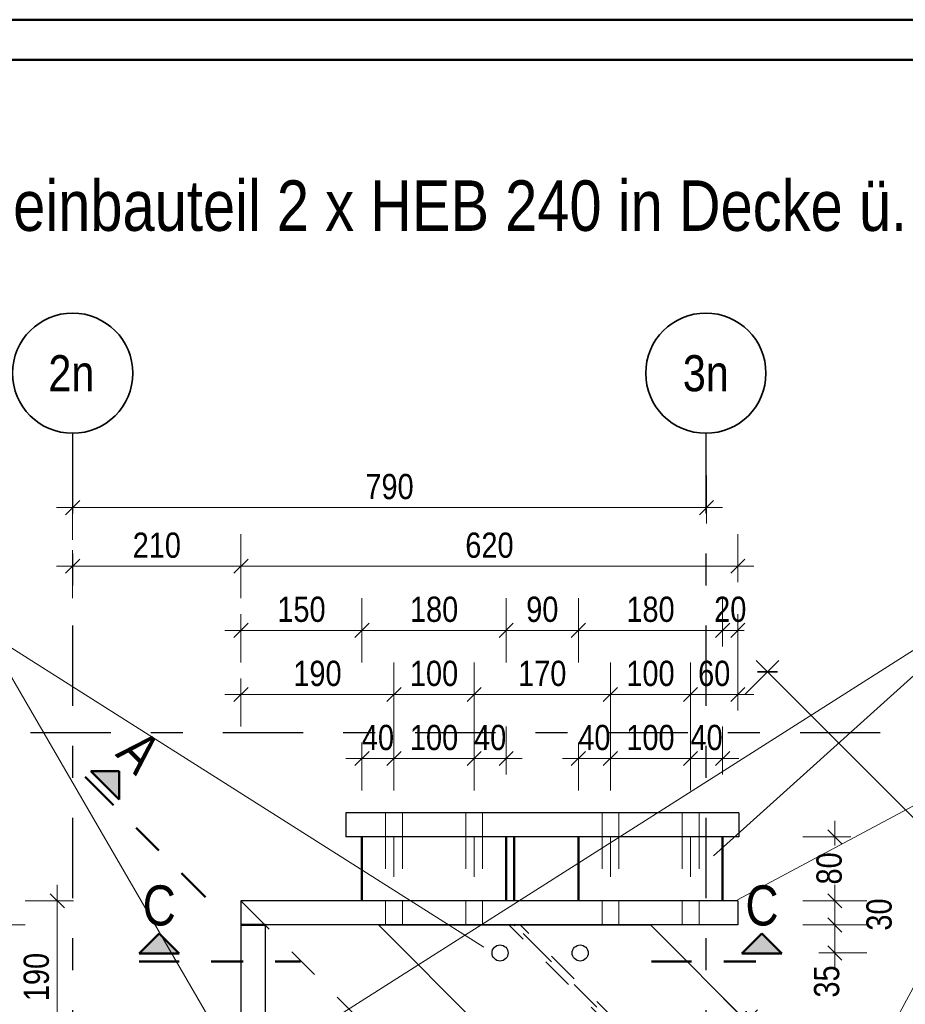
# Model space of a CAD drawing. Header units: millimetres. Extents: x 0 to 34.7, y 0 to 23.8.
# Tile 12 of 22: x 2.5 to 5.2, y 18 to 21. Entities that reach past the tile are written whole.
import ezdxf
from ezdxf.enums import TextEntityAlignment as Align

# ---------------------------------------------------------------- set-up
doc = ezdxf.new("R2010")
doc.units = ezdxf.units.MM
for name, pattern in [('DASHDOT', [1, 0.5, -0.25, 0, -0.25]), ('DASHDOTX2', [2, 1, -0.5, 0, -0.5]), ('HIDDEN', [0.375, 0.25, -0.125])]:
    doc.linetypes.add(name, pattern=pattern)
doc.layers.add('Ansichtskanten', color=7, linetype='Continuous', lineweight=20)
doc.styles.add('Arial Narrow', font='ARIALN.TTF')
doc.dimstyles.new('Arch_Strakon_dimstyle', dxfattribs={"dimtxt": 7.875, "dimasz": 1, "dimexe": 1.25, "dimexo": 0.0625, "dimgap": 1, "dimtad": 0, "dimzin": 12, "dimdsep": 46, "dimtxsty": 'Arial Narrow', "dimblk": 'Arrowhead_Tick', "dimsah": 1, "dimcen": 0, "dimse1": 1, "dimse2": 1, "dimclrd": 6, "dimclrt": 2, "dimazin": 0, "dimtfac": 1, "dimtdec": 4, "dimtmove": 0, "dimatfit": 3, "dimldrblk": 'NONE', "dimfxl": 1, "dimtvp": 1, "dimtolj": 1, "dimtzin": 0, "dimlwd": 13, "dimarcsym": 2})

# ---------------------------------------------------------------- blocks, each defined once
blk = doc.blocks.new('Arrowhead_Tick')
at = {"color": 0, "linetype": 'Continuous', "lineweight": -2, "ltscale": 0.4}
for p, q in [((0, 10), (0, -5)), ((-1, 0), (0, 0)), ((5, 0), (0, 0))]:
    blk.add_line(p, q, dxfattribs=at)
at = {"color": 2, "linetype": 'Continuous', "lineweight": 35, "ltscale": 0.4}
blk.add_line((2.21, 2.21), (-2.21, -2.21), dxfattribs=at)
blk = doc.blocks.new('*D16')
at = {"color": 6, "linetype": 'Continuous', "lineweight": 13}
blk.add_line((2.3987, 17.9107), (2.3987, 18.1907), dxfattribs=at)
at = {"layer": 'Defpoints', "color": 0}
for p in [(2.3987, 18.2007), (3.2465, 18.2007), (2.9715, 17.9007)]:
    blk.add_point(p, dxfattribs=at)
at = {"color": 6, "lineweight": 13, "xscale": 0.01, "yscale": 0.01, "zscale": 0.01}
for p, rotation in [((2.3987, 18.2007), 90), ((2.3987, 17.9007), 270)]:
    blk.add_blockref('Arrowhead_Tick', p, dxfattribs=dict(at, rotation=rotation))
at = {"color": 2, "lineweight": -2, "insert": (2.3335, 18.0507), "char_height": 0.07875, "attachment_point": 5, "rotation": 90, "style": 'Arial Narrow'}
blk.add_mtext('\\A1;120', dxfattribs=at)
blk = doc.blocks.new('_None')
blk = doc.blocks.new('*D17')
at = {"color": 6, "linetype": 'Continuous', "lineweight": 13}
blk.add_line((2.3987, 18.2107), (2.3987, 18.2657), dxfattribs=at)
at = {"layer": 'Defpoints', "color": 0}
for p in [(2.3987, 18.2757), (3.1715, 18.2757), (3.2465, 18.2007)]:
    blk.add_point(p, dxfattribs=at)
at = {"color": 6, "lineweight": 13, "xscale": 0.01, "yscale": 0.01, "zscale": 0.01}
for p, rotation in [((2.3987, 18.2757), 90), ((2.3987, 18.2007), 270)]:
    blk.add_blockref('Arrowhead_Tick', p, dxfattribs=dict(at, rotation=rotation))
at = {"color": 2, "lineweight": -2, "insert": (2.3335, 18.2382), "char_height": 0.07875, "attachment_point": 5, "rotation": 90, "style": 'Arial Narrow'}
blk.add_mtext('\\A1;30', dxfattribs=at)
blk = doc.blocks.new('*D18')
at = {"color": 6, "linetype": 'Continuous', "lineweight": 13}
blk.add_line((3.1815, 19.1198), (3.5389, 19.1198), dxfattribs=at)
at = {"layer": 'Defpoints', "color": 0}
for p in [(3.5489, 19.1198), (3.5489, 18.4757), (3.1715, 18.2757)]:
    blk.add_point(p, dxfattribs=at)
at = {"color": 6, "lineweight": 13, "xscale": 0.01, "yscale": 0.01, "zscale": 0.01}
blk.add_blockref('Arrowhead_Tick', (3.5489, 19.1198), dxfattribs=at)
at = {"color": 6, "lineweight": 13, "xscale": 0.01, "yscale": 0.01, "zscale": 0.01, "rotation": 180}
blk.add_blockref('Arrowhead_Tick', (3.1715, 19.1198), dxfattribs=at)
at = {"color": 2, "lineweight": -2, "insert": (3.3602, 19.185), "char_height": 0.07875, "attachment_point": 5, "style": 'Arial Narrow'}
blk.add_mtext('\\A1;150', dxfattribs=at)
blk = doc.blocks.new('*D19')
at = {"color": 6, "linetype": 'Continuous', "lineweight": 13}
blk.add_line((3.5589, 19.1198), (3.9889, 19.1198), dxfattribs=at)
at = {"layer": 'Defpoints', "color": 0}
for p in [(3.9989, 19.1198), (3.5489, 18.4757), (3.9989, 18.4757)]:
    blk.add_point(p, dxfattribs=at)
at = {"color": 6, "lineweight": 13, "xscale": 0.01, "yscale": 0.01, "zscale": 0.01}
blk.add_blockref('Arrowhead_Tick', (3.9989, 19.1198), dxfattribs=at)
at = {"color": 6, "lineweight": 13, "xscale": 0.01, "yscale": 0.01, "zscale": 0.01, "rotation": 180}
blk.add_blockref('Arrowhead_Tick', (3.5489, 19.1198), dxfattribs=at)
at = {"color": 2, "lineweight": -2, "insert": (3.7739, 19.185), "char_height": 0.07875, "attachment_point": 5, "style": 'Arial Narrow'}
blk.add_mtext('\\A1;180', dxfattribs=at)
blk = doc.blocks.new('*D20')
at = {"color": 6, "linetype": 'Continuous', "lineweight": 13}
blk.add_line((4.0089, 19.1198), (4.2139, 19.1198), dxfattribs=at)
at = {"layer": 'Defpoints', "color": 0}
for p in [(4.2239, 19.1198), (3.9989, 18.4757), (4.2239, 18.4757)]:
    blk.add_point(p, dxfattribs=at)
at = {"color": 6, "lineweight": 13, "xscale": 0.01, "yscale": 0.01, "zscale": 0.01}
blk.add_blockref('Arrowhead_Tick', (4.2239, 19.1198), dxfattribs=at)
at = {"color": 6, "lineweight": 13, "xscale": 0.01, "yscale": 0.01, "zscale": 0.01, "rotation": 180}
blk.add_blockref('Arrowhead_Tick', (3.9989, 19.1198), dxfattribs=at)
at = {"color": 2, "lineweight": -2, "insert": (4.1114, 19.185), "char_height": 0.07875, "attachment_point": 5, "style": 'Arial Narrow'}
blk.add_mtext('\\A1;90', dxfattribs=at)
blk = doc.blocks.new('*D21')
at = {"color": 6, "linetype": 'Continuous', "lineweight": 13}
blk.add_line((4.2339, 19.1198), (4.6639, 19.1198), dxfattribs=at)
at = {"layer": 'Defpoints', "color": 0}
for p in [(4.6739, 19.1198), (4.2239, 18.4757), (4.6739, 18.4757)]:
    blk.add_point(p, dxfattribs=at)
at = {"color": 6, "lineweight": 13, "xscale": 0.01, "yscale": 0.01, "zscale": 0.01}
blk.add_blockref('Arrowhead_Tick', (4.6739, 19.1198), dxfattribs=at)
at = {"color": 6, "lineweight": 13, "xscale": 0.01, "yscale": 0.01, "zscale": 0.01, "rotation": 180}
blk.add_blockref('Arrowhead_Tick', (4.2239, 19.1198), dxfattribs=at)
at = {"color": 2, "lineweight": -2, "insert": (4.4489, 19.185), "char_height": 0.07875, "attachment_point": 5, "style": 'Arial Narrow'}
blk.add_mtext('\\A1;180', dxfattribs=at)
blk = doc.blocks.new('*D22')
at = {"color": 6, "linetype": 'Continuous', "lineweight": 13}
for p, q in [((4.6639, 19.1198), (4.6539, 19.1198)), ((4.6739, 19.1198), (4.7215, 19.1198)), ((4.7315, 19.1198), (4.7415, 19.1198))]:
    blk.add_line(p, q, dxfattribs=at)
at = {"layer": 'Defpoints', "color": 0}
for p in [(4.7215, 19.1198), (4.6739, 18.4757), (4.7215, 18.2757)]:
    blk.add_point(p, dxfattribs=at)
at = {"color": 6, "lineweight": 13, "xscale": 0.01, "yscale": 0.01, "zscale": 0.01}
blk.add_blockref('Arrowhead_Tick', (4.6739, 19.1198), dxfattribs=at)
at = {"color": 6, "lineweight": 13, "xscale": 0.01, "yscale": 0.01, "zscale": 0.01, "rotation": 180}
blk.add_blockref('Arrowhead_Tick', (4.7215, 19.1198), dxfattribs=at)
at = {"color": 2, "lineweight": -2, "insert": (4.6977, 19.185), "char_height": 0.07875, "attachment_point": 5, "style": 'Arial Narrow'}
blk.add_mtext('\\A1;20', dxfattribs=at)
blk = doc.blocks.new('*D23')
at = {"color": 6, "linetype": 'Continuous', "lineweight": 13}
blk.add_line((3.1815, 16.2421), (4.6135, 16.2421), dxfattribs=at)
at = {"layer": 'Defpoints', "color": 0}
for p in [(3.1715, 18.2757), (4.6235, 16.8256), (4.6235, 16.2421)]:
    blk.add_point(p, dxfattribs=at)
at = {"color": 6, "lineweight": 13, "xscale": 0.01, "yscale": 0.01, "zscale": 0.01}
blk.add_blockref('Arrowhead_Tick', (4.6235, 16.2421), dxfattribs=at)
at = {"color": 6, "lineweight": 13, "xscale": 0.01, "yscale": 0.01, "zscale": 0.01, "rotation": 180}
blk.add_blockref('Arrowhead_Tick', (3.1715, 16.2421), dxfattribs=at)
at = {"color": 2, "lineweight": -2, "insert": (3.8975, 16.3073), "char_height": 0.07875, "attachment_point": 5, "style": 'Arial Narrow'}
blk.add_mtext('\\A1;580', dxfattribs=at)
blk = doc.blocks.new('*D24')
at = {"color": 6, "linetype": 'Continuous', "lineweight": 13}
blk.add_line((6.4705, 16.8356), (6.4705, 18.2657), dxfattribs=at)
at = {"layer": 'Defpoints', "color": 0}
for p in [(3.1715, 18.2757), (6.4705, 18.2757), (4.6235, 16.8256)]:
    blk.add_point(p, dxfattribs=at)
at = {"color": 6, "lineweight": 13, "xscale": 0.01, "yscale": 0.01, "zscale": 0.01}
for p, rotation in [((6.4705, 18.2757), 90), ((6.4705, 16.8256), 270)]:
    blk.add_blockref('Arrowhead_Tick', p, dxfattribs=dict(at, rotation=rotation))
at = {"color": 2, "lineweight": -2, "insert": (6.4053, 17.5507), "char_height": 0.07875, "attachment_point": 5, "rotation": 90, "style": 'Arial Narrow'}
blk.add_mtext('\\A1;580', dxfattribs=at)
blk = doc.blocks.new('*D25')
at = {"color": 6, "linetype": 'Continuous', "lineweight": 13}
blk.add_line((3.1815, 18.9198), (3.6387, 18.9198), dxfattribs=at)
at = {"layer": 'Defpoints', "color": 0}
for p in [(3.6487, 18.9198), (3.6487, 18.4757), (3.1715, 18.2757)]:
    blk.add_point(p, dxfattribs=at)
at = {"color": 6, "lineweight": 13, "xscale": 0.01, "yscale": 0.01, "zscale": 0.01}
blk.add_blockref('Arrowhead_Tick', (3.6487, 18.9198), dxfattribs=at)
at = {"color": 6, "lineweight": 13, "xscale": 0.01, "yscale": 0.01, "zscale": 0.01, "rotation": 180}
blk.add_blockref('Arrowhead_Tick', (3.1715, 18.9198), dxfattribs=at)
at = {"color": 2, "lineweight": -2, "insert": (3.4101, 18.985), "char_height": 0.07875, "attachment_point": 5, "style": 'Arial Narrow'}
blk.add_mtext('\\A1;190', dxfattribs=at)
blk = doc.blocks.new('*D26')
at = {"color": 6, "linetype": 'Continuous', "lineweight": 13}
blk.add_line((3.6587, 18.9198), (3.8887, 18.9198), dxfattribs=at)
at = {"layer": 'Defpoints', "color": 0}
for p in [(3.8987, 18.9198), (3.6487, 18.4757), (3.8987, 18.4757)]:
    blk.add_point(p, dxfattribs=at)
at = {"color": 6, "lineweight": 13, "xscale": 0.01, "yscale": 0.01, "zscale": 0.01}
blk.add_blockref('Arrowhead_Tick', (3.8987, 18.9198), dxfattribs=at)
at = {"color": 6, "lineweight": 13, "xscale": 0.01, "yscale": 0.01, "zscale": 0.01, "rotation": 180}
blk.add_blockref('Arrowhead_Tick', (3.6487, 18.9198), dxfattribs=at)
at = {"color": 2, "lineweight": -2, "insert": (3.7737, 18.985), "char_height": 0.07875, "attachment_point": 5, "style": 'Arial Narrow'}
blk.add_mtext('\\A1;100', dxfattribs=at)
blk = doc.blocks.new('*D27')
at = {"color": 6, "linetype": 'Continuous', "lineweight": 13}
blk.add_line((3.9087, 18.9198), (4.3137, 18.9198), dxfattribs=at)
at = {"layer": 'Defpoints', "color": 0}
for p in [(4.3237, 18.9198), (3.8987, 18.4757), (4.3237, 18.4757)]:
    blk.add_point(p, dxfattribs=at)
at = {"color": 6, "lineweight": 13, "xscale": 0.01, "yscale": 0.01, "zscale": 0.01}
blk.add_blockref('Arrowhead_Tick', (4.3237, 18.9198), dxfattribs=at)
at = {"color": 6, "lineweight": 13, "xscale": 0.01, "yscale": 0.01, "zscale": 0.01, "rotation": 180}
blk.add_blockref('Arrowhead_Tick', (3.8987, 18.9198), dxfattribs=at)
at = {"color": 2, "lineweight": -2, "insert": (4.1112, 18.985), "char_height": 0.07875, "attachment_point": 5, "style": 'Arial Narrow'}
blk.add_mtext('\\A1;170', dxfattribs=at)
blk = doc.blocks.new('*D28')
at = {"color": 6, "linetype": 'Continuous', "lineweight": 13}
blk.add_line((4.3337, 18.9198), (4.5637, 18.9198), dxfattribs=at)
at = {"layer": 'Defpoints', "color": 0}
for p in [(4.5737, 18.9198), (4.3237, 18.4757), (4.5737, 18.4757)]:
    blk.add_point(p, dxfattribs=at)
at = {"color": 6, "lineweight": 13, "xscale": 0.01, "yscale": 0.01, "zscale": 0.01}
blk.add_blockref('Arrowhead_Tick', (4.5737, 18.9198), dxfattribs=at)
at = {"color": 6, "lineweight": 13, "xscale": 0.01, "yscale": 0.01, "zscale": 0.01, "rotation": 180}
blk.add_blockref('Arrowhead_Tick', (4.3237, 18.9198), dxfattribs=at)
at = {"color": 2, "lineweight": -2, "insert": (4.4487, 18.985), "char_height": 0.07875, "attachment_point": 5, "style": 'Arial Narrow'}
blk.add_mtext('\\A1;100', dxfattribs=at)
blk = doc.blocks.new('*D29')
at = {"color": 6, "linetype": 'Continuous', "lineweight": 13}
blk.add_line((4.5837, 18.9198), (4.7115, 18.9198), dxfattribs=at)
at = {"layer": 'Defpoints', "color": 0}
for p in [(4.7215, 18.9198), (4.5737, 18.4757), (4.7215, 18.2757)]:
    blk.add_point(p, dxfattribs=at)
at = {"color": 6, "lineweight": 13, "xscale": 0.01, "yscale": 0.01, "zscale": 0.01}
blk.add_blockref('Arrowhead_Tick', (4.7215, 18.9198), dxfattribs=at)
at = {"color": 6, "lineweight": 13, "xscale": 0.01, "yscale": 0.01, "zscale": 0.01, "rotation": 180}
blk.add_blockref('Arrowhead_Tick', (4.5737, 18.9198), dxfattribs=at)
at = {"color": 2, "lineweight": -2, "insert": (4.6476, 18.985), "char_height": 0.07875, "attachment_point": 5, "style": 'Arial Narrow'}
blk.add_mtext('\\A1;60', dxfattribs=at)
blk = doc.blocks.new('*D34')
at = {"color": 6, "linetype": 'Continuous', "lineweight": 13}
blk.add_line((2.5987, 17.8107), (2.5987, 18.2657), dxfattribs=at)
at = {"layer": 'Defpoints', "color": 0}
for p in [(2.5987, 18.2757), (3.1715, 18.2757), (2.9715, 17.8007)]:
    blk.add_point(p, dxfattribs=at)
at = {"color": 6, "lineweight": 13, "xscale": 0.01, "yscale": 0.01, "zscale": 0.01}
for p, rotation in [((2.5987, 18.2757), 90), ((2.5987, 17.8007), 270)]:
    blk.add_blockref('Arrowhead_Tick', p, dxfattribs=dict(at, rotation=rotation))
at = {"color": 2, "lineweight": -2, "insert": (2.5335, 18.0382), "char_height": 0.07875, "attachment_point": 5, "rotation": 90, "style": 'Arial Narrow'}
blk.add_mtext('\\A1;190', dxfattribs=at)
blk = doc.blocks.new('*D35')
at = {"color": 6, "linetype": 'Continuous', "lineweight": 13}
blk.add_line((3.5589, 18.7198), (3.6387, 18.7198), dxfattribs=at)
at = {"layer": 'Defpoints', "color": 0}
for p in [(3.6487, 18.7198), (3.5489, 18.4757), (3.6487, 18.4757)]:
    blk.add_point(p, dxfattribs=at)
at = {"color": 6, "lineweight": 13, "xscale": 0.01, "yscale": 0.01, "zscale": 0.01}
blk.add_blockref('Arrowhead_Tick', (3.6487, 18.7198), dxfattribs=at)
at = {"color": 6, "lineweight": 13, "xscale": 0.01, "yscale": 0.01, "zscale": 0.01, "rotation": 180}
blk.add_blockref('Arrowhead_Tick', (3.5489, 18.7198), dxfattribs=at)
at = {"color": 2, "lineweight": -2, "insert": (3.5988, 18.785), "char_height": 0.07875, "attachment_point": 5, "style": 'Arial Narrow'}
blk.add_mtext('\\A1;40', dxfattribs=at)
blk = doc.blocks.new('*D36')
at = {"color": 6, "linetype": 'Continuous', "lineweight": 13}
blk.add_line((3.6587, 18.7198), (3.8887, 18.7198), dxfattribs=at)
at = {"layer": 'Defpoints', "color": 0}
for p in [(3.8987, 18.7198), (3.6487, 18.4757), (3.8987, 18.4757)]:
    blk.add_point(p, dxfattribs=at)
at = {"color": 6, "lineweight": 13, "xscale": 0.01, "yscale": 0.01, "zscale": 0.01}
blk.add_blockref('Arrowhead_Tick', (3.8987, 18.7198), dxfattribs=at)
at = {"color": 6, "lineweight": 13, "xscale": 0.01, "yscale": 0.01, "zscale": 0.01, "rotation": 180}
blk.add_blockref('Arrowhead_Tick', (3.6487, 18.7198), dxfattribs=at)
at = {"color": 2, "lineweight": -2, "insert": (3.7737, 18.785), "char_height": 0.07875, "attachment_point": 5, "style": 'Arial Narrow'}
blk.add_mtext('\\A1;100', dxfattribs=at)
blk = doc.blocks.new('*D37')
at = {"color": 6, "linetype": 'Continuous', "lineweight": 13}
blk.add_line((3.9087, 18.7198), (3.9889, 18.7198), dxfattribs=at)
at = {"layer": 'Defpoints', "color": 0}
for p in [(3.9989, 18.7198), (3.8987, 18.4757), (3.9989, 18.4757)]:
    blk.add_point(p, dxfattribs=at)
at = {"color": 6, "lineweight": 13, "xscale": 0.01, "yscale": 0.01, "zscale": 0.01}
blk.add_blockref('Arrowhead_Tick', (3.9989, 18.7198), dxfattribs=at)
at = {"color": 6, "lineweight": 13, "xscale": 0.01, "yscale": 0.01, "zscale": 0.01, "rotation": 180}
blk.add_blockref('Arrowhead_Tick', (3.8987, 18.7198), dxfattribs=at)
at = {"color": 2, "lineweight": -2, "insert": (3.9488, 18.785), "char_height": 0.07875, "attachment_point": 5, "style": 'Arial Narrow'}
blk.add_mtext('\\A1;40', dxfattribs=at)
blk = doc.blocks.new('*D38')
at = {"color": 6, "linetype": 'Continuous', "lineweight": 13}
blk.add_line((4.2339, 18.7198), (4.3137, 18.7198), dxfattribs=at)
at = {"layer": 'Defpoints', "color": 0}
for p in [(4.3237, 18.7198), (4.2239, 18.4757), (4.3237, 18.4757)]:
    blk.add_point(p, dxfattribs=at)
at = {"color": 6, "lineweight": 13, "xscale": 0.01, "yscale": 0.01, "zscale": 0.01}
blk.add_blockref('Arrowhead_Tick', (4.3237, 18.7198), dxfattribs=at)
at = {"color": 6, "lineweight": 13, "xscale": 0.01, "yscale": 0.01, "zscale": 0.01, "rotation": 180}
blk.add_blockref('Arrowhead_Tick', (4.2239, 18.7198), dxfattribs=at)
at = {"color": 2, "lineweight": -2, "insert": (4.2738, 18.785), "char_height": 0.07875, "attachment_point": 5, "style": 'Arial Narrow'}
blk.add_mtext('\\A1;40', dxfattribs=at)
blk = doc.blocks.new('*D39')
at = {"color": 6, "linetype": 'Continuous', "lineweight": 13}
blk.add_line((4.3337, 18.7198), (4.5637, 18.7198), dxfattribs=at)
at = {"layer": 'Defpoints', "color": 0}
for p in [(4.5737, 18.7198), (4.3237, 18.4757), (4.5737, 18.4757)]:
    blk.add_point(p, dxfattribs=at)
at = {"color": 6, "lineweight": 13, "xscale": 0.01, "yscale": 0.01, "zscale": 0.01}
blk.add_blockref('Arrowhead_Tick', (4.5737, 18.7198), dxfattribs=at)
at = {"color": 6, "lineweight": 13, "xscale": 0.01, "yscale": 0.01, "zscale": 0.01, "rotation": 180}
blk.add_blockref('Arrowhead_Tick', (4.3237, 18.7198), dxfattribs=at)
at = {"color": 2, "lineweight": -2, "insert": (4.4487, 18.785), "char_height": 0.07875, "attachment_point": 5, "style": 'Arial Narrow'}
blk.add_mtext('\\A1;100', dxfattribs=at)
blk = doc.blocks.new('*D40')
at = {"color": 6, "linetype": 'Continuous', "lineweight": 13}
blk.add_line((4.5837, 18.7198), (4.6639, 18.7198), dxfattribs=at)
at = {"layer": 'Defpoints', "color": 0}
for p in [(4.6739, 18.7198), (4.5737, 18.4757), (4.6739, 18.4757)]:
    blk.add_point(p, dxfattribs=at)
at = {"color": 6, "lineweight": 13, "xscale": 0.01, "yscale": 0.01, "zscale": 0.01}
blk.add_blockref('Arrowhead_Tick', (4.6739, 18.7198), dxfattribs=at)
at = {"color": 6, "lineweight": 13, "xscale": 0.01, "yscale": 0.01, "zscale": 0.01, "rotation": 180}
blk.add_blockref('Arrowhead_Tick', (4.5737, 18.7198), dxfattribs=at)
at = {"color": 2, "lineweight": -2, "insert": (4.6238, 18.785), "char_height": 0.07875, "attachment_point": 5, "style": 'Arial Narrow'}
blk.add_mtext('\\A1;40', dxfattribs=at)
blk = doc.blocks.new('*D49')
at = {"color": 6, "linetype": 'Continuous', "lineweight": 13}
blk.add_line((5.0237, 18.1232), (5.0237, 18.1907), dxfattribs=at)
at = {"layer": 'Defpoints', "color": 0}
for p in [(4.7215, 18.2007), (5.0237, 18.2007), (4.2295, 18.1132)]:
    blk.add_point(p, dxfattribs=at)
at = {"color": 6, "lineweight": 13, "xscale": 0.01, "yscale": 0.01, "zscale": 0.01}
for p, rotation in [((5.0237, 18.2007), 90), ((5.0237, 18.1132), 270)]:
    blk.add_blockref('Arrowhead_Tick', p, dxfattribs=dict(at, rotation=rotation))
at = {"color": 2, "lineweight": -2, "insert": (4.9987, 18.0242), "char_height": 0.07875, "attachment_point": 5, "rotation": 90, "style": 'Arial Narrow'}
blk.add_mtext('\\A1;35', dxfattribs=at)
blk = doc.blocks.new('*D50')
at = {"color": 6, "linetype": 'Continuous', "lineweight": 13}
blk.add_line((5.0237, 18.2107), (5.0237, 18.2657), dxfattribs=at)
at = {"layer": 'Defpoints', "color": 0}
for p in [(4.7215, 18.2757), (5.0237, 18.2757), (4.7215, 18.2007)]:
    blk.add_point(p, dxfattribs=at)
at = {"color": 6, "lineweight": 13, "xscale": 0.01, "yscale": 0.01, "zscale": 0.01}
for p, rotation in [((5.0237, 18.2757), 90), ((5.0237, 18.2007), 270)]:
    blk.add_blockref('Arrowhead_Tick', p, dxfattribs=dict(at, rotation=rotation))
at = {"color": 2, "lineweight": -2, "insert": (5.1622, 18.2331), "char_height": 0.07875, "attachment_point": 5, "rotation": 90, "style": 'Arial Narrow'}
blk.add_mtext('\\A1;30', dxfattribs=at)
blk = doc.blocks.new('*D51')
at = {"color": 6, "linetype": 'Continuous', "lineweight": 13}
blk.add_line((3.1815, 19.3198), (4.7115, 19.3198), dxfattribs=at)
at = {"layer": 'Defpoints', "color": 0}
for p in [(4.7215, 19.3198), (3.1715, 18.2757), (4.7215, 18.2757)]:
    blk.add_point(p, dxfattribs=at)
at = {"color": 6, "lineweight": 13, "xscale": 0.01, "yscale": 0.01, "zscale": 0.01}
blk.add_blockref('Arrowhead_Tick', (4.7215, 19.3198), dxfattribs=at)
at = {"color": 6, "lineweight": 13, "xscale": 0.01, "yscale": 0.01, "zscale": 0.01, "rotation": 180}
blk.add_blockref('Arrowhead_Tick', (3.1715, 19.3198), dxfattribs=at)
at = {"color": 2, "lineweight": -2, "insert": (3.9465, 19.385), "char_height": 0.07875, "attachment_point": 5, "style": 'Arial Narrow'}
blk.add_mtext('\\A1;620', dxfattribs=at)
blk = doc.blocks.new('*D52')
at = {"color": 6, "linetype": 'Continuous', "lineweight": 13}
blk.add_line((2.1987, 16.7357), (2.1987, 18.1907), dxfattribs=at)
at = {"layer": 'Defpoints', "color": 0}
for p in [(2.1987, 18.2007), (3.2465, 18.2007), (3.1715, 16.7257)]:
    blk.add_point(p, dxfattribs=at)
at = {"color": 6, "lineweight": 13, "xscale": 0.01, "yscale": 0.01, "zscale": 0.01}
for p, rotation in [((2.1987, 18.2007), 90), ((2.1987, 16.7257), 270)]:
    blk.add_blockref('Arrowhead_Tick', p, dxfattribs=dict(at, rotation=rotation))
at = {"color": 2, "lineweight": -2, "insert": (2.1335, 17.4632), "char_height": 0.07875, "attachment_point": 5, "rotation": 90, "style": 'Arial Narrow'}
blk.add_mtext('\\A1;590', dxfattribs=at)
blk = doc.blocks.new('*D53')
at = {"color": 6, "linetype": 'Continuous', "lineweight": 13}
blk.add_line((2.1987, 18.2107), (2.1987, 18.2657), dxfattribs=at)
at = {"layer": 'Defpoints', "color": 0}
for p in [(2.1987, 18.2757), (3.1715, 18.2757), (3.2465, 18.2007)]:
    blk.add_point(p, dxfattribs=at)
at = {"color": 6, "lineweight": 13, "xscale": 0.01, "yscale": 0.01, "zscale": 0.01}
for p, rotation in [((2.1987, 18.2757), 90), ((2.1987, 18.2007), 270)]:
    blk.add_blockref('Arrowhead_Tick', p, dxfattribs=dict(at, rotation=rotation))
at = {"color": 2, "lineweight": -2, "insert": (2.1335, 18.2382), "char_height": 0.07875, "attachment_point": 5, "rotation": 90, "style": 'Arial Narrow'}
blk.add_mtext('\\A1;30', dxfattribs=at)
blk = doc.blocks.new('*D54')
at = {"color": 6, "linetype": 'Continuous', "lineweight": 13}
for p, q in [((5.0237, 18.4657), (5.0237, 18.4483)), ((5.0237, 18.2857), (5.0237, 18.3059))]:
    blk.add_line(p, q, dxfattribs=at)
at = {"layer": 'Defpoints', "color": 0}
for p in [(4.6739, 18.4757), (5.0237, 18.4757), (4.7215, 18.2757)]:
    blk.add_point(p, dxfattribs=at)
at = {"color": 6, "lineweight": 13, "xscale": 0.01, "yscale": 0.01, "zscale": 0.01}
for p, rotation in [((5.0237, 18.4757), 90), ((5.0237, 18.2757), 270)]:
    blk.add_blockref('Arrowhead_Tick', p, dxfattribs=dict(at, rotation=rotation))
at = {"color": 2, "lineweight": -2, "insert": (5.0064, 18.3771), "char_height": 0.07875, "attachment_point": 5, "rotation": 90, "style": 'Arial Narrow'}
blk.add_mtext('\\A1;80', dxfattribs=at)
blk = doc.blocks.new('*D63')
at = {"color": 6, "linetype": 'Continuous', "lineweight": 13}
blk.add_line((4.5426, 17.6966), (4.7399, 17.8938), dxfattribs=at)
at = {"layer": 'Defpoints', "color": 0}
for p in [(4.7469, 17.9009), (5.2372, 17.4106), (5.2246, 17.0004)]:
    blk.add_point(p, dxfattribs=at)
at = {"color": 6, "lineweight": 13, "xscale": 0.01, "yscale": 0.01, "zscale": 0.01}
for p, rotation in [((4.7469, 17.9009), 44.99999999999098), ((4.5355, 17.6895), 224.999999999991)]:
    blk.add_blockref('Arrowhead_Tick', p, dxfattribs=dict(at, rotation=rotation))
at = {"color": 2, "lineweight": -2, "insert": (4.5951, 17.8413), "char_height": 0.07875, "attachment_point": 5, "rotation": 45, "style": 'Arial Narrow'}
blk.add_mtext('\\A1;120', dxfattribs=at)
blk = doc.blocks.new('*D64')
at = {"color": 6, "linetype": 'Continuous', "lineweight": 13}
for p, q in [((5.6231, 17.8636), (5.6161, 17.8706)), ((5.6302, 17.8565), (5.6567, 17.83)), ((5.6638, 17.8229), (5.6709, 17.8158))]:
    blk.add_line(p, q, dxfattribs=at)
at = {"layer": 'Defpoints', "color": 0}
for p in [(5.6567, 17.83), (5.2107, 17.4371), (5.2372, 17.4106)]:
    blk.add_point(p, dxfattribs=at)
at = {"color": 6, "lineweight": 13, "xscale": 0.01, "yscale": 0.01, "zscale": 0.01}
for p, rotation in [((5.6302, 17.8565), 314.9933990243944), ((5.6567, 17.83), 134.9933990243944)]:
    blk.add_blockref('Arrowhead_Tick', p, dxfattribs=dict(at, rotation=rotation))
at = {"color": 2, "lineweight": -2, "insert": (5.585, 17.9371), "char_height": 0.07875, "attachment_point": 5, "rotation": 314.9934, "style": 'Arial Narrow'}
blk.add_mtext('\\A1;15', dxfattribs=at)
blk = doc.blocks.new('*D88')
at = {"color": 6, "linetype": 'Continuous', "lineweight": 13}
blk.add_line((2.6564, 19.5027), (4.6135, 19.5027), dxfattribs=at)
at = {"layer": 'Defpoints', "color": 0}
for p in [(2.6464, 19.7346), (4.6235, 19.5027), (4.6235, 16.8256)]:
    blk.add_point(p, dxfattribs=at)
at = {"color": 6, "lineweight": 13, "xscale": 0.01, "yscale": 0.01, "zscale": 0.01}
blk.add_blockref('Arrowhead_Tick', (4.6235, 19.5027), dxfattribs=at)
at = {"color": 6, "lineweight": 13, "xscale": 0.01, "yscale": 0.01, "zscale": 0.01, "rotation": 180}
blk.add_blockref('Arrowhead_Tick', (2.6464, 19.5027), dxfattribs=at)
at = {"color": 2, "lineweight": -2, "insert": (3.6349, 19.5679), "char_height": 0.07875, "attachment_point": 5, "style": 'Arial Narrow'}
blk.add_mtext('\\A1;790', dxfattribs=at)
blk = doc.blocks.new('*D90')
at = {"color": 6, "linetype": 'Continuous', "lineweight": 13}
blk.add_line((2.6564, 19.3198), (3.1615, 19.3198), dxfattribs=at)
at = {"layer": 'Defpoints', "color": 0}
for p in [(2.6464, 19.7346), (3.1715, 19.3198), (3.1715, 18.2757)]:
    blk.add_point(p, dxfattribs=at)
at = {"color": 6, "lineweight": 13, "xscale": 0.01, "yscale": 0.01, "zscale": 0.01}
blk.add_blockref('Arrowhead_Tick', (3.1715, 19.3198), dxfattribs=at)
at = {"color": 6, "lineweight": 13, "xscale": 0.01, "yscale": 0.01, "zscale": 0.01, "rotation": 180}
blk.add_blockref('Arrowhead_Tick', (2.6464, 19.3198), dxfattribs=at)
at = {"color": 2, "lineweight": -2, "insert": (2.909, 19.385), "char_height": 0.07875, "attachment_point": 5, "style": 'Arial Narrow'}
blk.add_mtext('\\A1;210', dxfattribs=at)
blk = doc.blocks.new('*D95')
at = {"color": 6, "linetype": 'Continuous', "lineweight": 13}
blk.add_line((4.8207, 18.9828), (10.6407, 13.1627), dxfattribs=at)
at = {"layer": 'Defpoints', "color": 0}
for p in [(4.0243, 18.2006), (10.6478, 13.1556), (10.07, 12.5778)]:
    blk.add_point(p, dxfattribs=at)
at = {"color": 6, "lineweight": 13, "xscale": 0.01, "yscale": 0.01, "zscale": 0.01}
for p, rotation in [((4.8136, 18.9899), 135), ((10.6478, 13.1556), 315)]:
    blk.add_blockref('Arrowhead_Tick', p, dxfattribs=dict(at, rotation=rotation))
at = {"color": 2, "lineweight": -2, "insert": (7.7768, 16.1189), "char_height": 0.07875, "attachment_point": 5, "rotation": 315, "style": 'Arial Narrow'}
blk.add_mtext('\\A1;3300', dxfattribs=at)
blk = doc.blocks.new('*D183')
at = {"color": 6, "linetype": 'Continuous', "lineweight": 13}
blk.add_line((2.1987, 18.2857), (2.1987, 18.7906), dxfattribs=at)
at = {"layer": 'Defpoints', "color": 0}
for p in [(1.9154, 18.8006), (2.1987, 18.8006), (3.1715, 18.2757)]:
    blk.add_point(p, dxfattribs=at)
at = {"color": 6, "lineweight": 13, "xscale": 0.01, "yscale": 0.01, "zscale": 0.01}
for p, rotation in [((2.1987, 18.8006), 90), ((2.1987, 18.2757), 270)]:
    blk.add_blockref('Arrowhead_Tick', p, dxfattribs=dict(at, rotation=rotation))
at = {"color": 2, "lineweight": 35, "insert": (2.1335, 18.5382), "char_height": 0.07875, "attachment_point": 5, "rotation": 90, "style": 'Arial Narrow'}
blk.add_mtext('\\A1;210', dxfattribs=at)

msp = doc.modelspace()

# ---------------------------------------------------------------- hatches: boundary and pattern name
at = {"lineweight": 25, "true_color": 0x0000ff}
for points in [[(2.7920216, 18.6800708), (2.7036333, 18.6800708), (2.7920216, 18.5916824)], [(2.9161264, 18.1740839), (2.8536264, 18.1115839), (2.9786264, 18.1115839)], [(4.7962272, 18.1740839), (4.7337272, 18.1115839), (4.8587272, 18.1115839)]]:
    msp.add_hatch(color=5, dxfattribs=at).paths.add_polyline_path(points)

# ---------------------------------------------------------------- linework, layer by layer
at = {"color": 4, "linetype": 'Continuous', "lineweight": 50}
for p, q in [((29.725, 21.025), (0, 21.025)), ((29.6, 20.9), (0.5, 20.9)), ((2.7920216, 18.6800708), (2.7036333, 18.6800708)), ((2.7036333, 18.6800708), (2.7920216, 18.5916824)), ((2.7920216, 18.5916824), (2.7920216, 18.6800708)), ((3.2465073, 18.2006741), (3.1715073, 18.2006741)), ((2.9161264, 18.1740839), (2.8536264, 18.1115839)), ((2.9786264, 18.1115839), (2.9161264, 18.1740839)), ((4.7962272, 18.1740839), (4.7337272, 18.1115839)), ((4.8587272, 18.1115839), (4.7962272, 18.1740839)), ((2.8536264, 18.1115839), (2.9786264, 18.1115839)), ((4.7337272, 18.1115839), (4.8587272, 18.1115839))]:
    msp.add_line(p, q, dxfattribs=at)
at = {"color": 3, "linetype": 'DASHDOTX2', "lineweight": 25, "ltscale": 0.25}
for p, q in [((2.6464431, 19.7345737), (2.6464431, 15.6871685)), ((4.6214431, 19.7345737), (4.6214431, 15.6871685)), ((1.9153523, 18.8006452), (5.4667008, 18.8006452))]:
    msp.add_line(p, q, dxfattribs=at)
at = {"color": 5, "linetype": 'Continuous', "lineweight": 18}
for p, q in [((5.5720875, 19.2505242), (3.232593, 17.7639097)), ((5.5720875, 19.2505242), (4.6451155, 18.4166276)), ((2.3720632, 19.1172311), (3.3305505, 17.4642418)), ((2.3720632, 19.1172311), (3.9288997, 18.1316312)), ((5.589691, 18.7438629), (4.7198514, 18.2793356)), ((5.3988436, 18.2482555), (4.7768222, 17.0907678))]:
    msp.add_line(p, q, dxfattribs=at)
at = {"color": 4, "linetype": 'DASHDOT', "lineweight": 50, "ltscale": 0.25}
for p, q in [((2.6859556, 18.6623931), (3.0605301, 18.2878186)), ((2.8536264, 18.0865839), (3.3571114, 18.0865839)), ((4.4521183, 18.0865839), (4.8587272, 18.0865839))]:
    msp.add_line(p, q, dxfattribs=at)
at = {"color": 6, "linetype": 'HIDDEN', "lineweight": 13, "ltscale": 0.25}
for p, q in [((3.6224276, 18.5506725), (3.6224279, 18.4756741)), ((3.6749276, 18.5506725), (3.6749279, 18.4756741)), ((3.8724275, 18.5506725), (3.8724278, 18.4756741)), ((3.9249274, 18.5506725), (3.9249278, 18.4756741)), ((4.2976913, 18.5506725), (4.2976916, 18.4756741)), ((4.3501912, 18.5506725), (4.3501916, 18.4756741)), ((4.5476911, 18.5506725), (4.5476915, 18.4756741)), ((4.6001911, 18.5506725), (4.6001915, 18.4756741)), ((3.6224279, 18.4756741), (3.6224289, 18.2756741)), ((3.6749279, 18.4756741), (3.6749288, 18.2756741)), ((3.8724278, 18.4756741), (3.8724288, 18.2756741)), ((3.9249278, 18.4756741), (3.9249287, 18.2756741)), ((4.2976916, 18.4756741), (4.2976925, 18.2756741)), ((4.3501916, 18.4756741), (4.3501925, 18.2756741)), ((4.5476915, 18.4756741), (4.5476924, 18.2756741)), ((4.6001915, 18.4756741), (4.6001924, 18.2756741)), ((3.6224289, 18.2756741), (3.6224292, 18.2006741)), ((3.6749288, 18.2756741), (3.6749292, 18.2006741)), ((3.8724288, 18.2756741), (3.8724291, 18.2006741)), ((3.9249287, 18.2756741), (3.9249291, 18.2006741)), ((4.2976925, 18.2756741), (4.2976929, 18.2006741)), ((4.3501925, 18.2756741), (4.3501929, 18.2006741)), ((4.5476924, 18.2756741), (4.5476928, 18.2006741)), ((4.6001924, 18.2756741), (4.6001927, 18.2006741)), ((9.848999, 12.356871), (4.0066385, 18.2005779)), ((9.8666787, 12.3745467), (4.0419938, 18.2005738))]:
    msp.add_line(p, q, dxfattribs=at)
at = {"color": 9, "linetype": 'DASHDOT', "lineweight": 0, "ltscale": 0.25}
for p, q in [((3.6486779, 18.4756743), (3.6486789, 18.2756743)), ((3.8986778, 18.4756743), (3.8986788, 18.2756743)), ((4.3236776, 18.4756743), (4.3236785, 18.2756743)), ((4.5736775, 18.4756743), (4.5736784, 18.2756743)), ((3.1715073, 18.2756741), (9.6331984, 11.812494))]:
    msp.add_line(p, q, dxfattribs=at)
at = {"color": 6, "linetype": 'DASHDOT', "lineweight": 13, "ltscale": 0.25}
msp.add_line((9.8490011, 12.3745487), (4.0242179, 18.2006741), dxfattribs=at)
at = {"color": 2, "linetype": 'Continuous', "lineweight": 35}
for centre in [(2.6464431, 19.9220737), (4.6214431, 19.9220737)]:
    msp.add_circle(centre, 0.1875, dxfattribs=at)
at = {"color": 9, "linetype": 'Continuous', "lineweight": 0}
msp.add_circle((4.0243162, 18.2005759), 0.002775, dxfattribs=at)
at = {"layer": 'Ansichtskanten', "color": 3, "linetype": 'Continuous', "lineweight": 25}
for p, q in [((4.7240073, 18.5506725), (3.4990073, 18.5506725)), ((3.4990073, 18.5506725), (3.4990073, 18.4756725)), ((4.7240073, 18.5506725), (4.7240073, 18.4756725)), ((4.7240073, 18.4756725), (3.4990073, 18.4756725)), ((3.2465073, 18.2756741), (3.1715073, 18.2756741)), ((3.1715073, 18.2756741), (3.1715073, 16.7256741)), ((4.7215073, 18.2756741), (3.2465073, 18.2756741)), ((4.7215073, 18.2756741), (4.7215073, 18.2006741)), ((4.7215073, 18.2006741), (3.2465073, 18.2006741)), ((3.2465073, 18.2006741), (3.2465073, 16.7256741)), ((4.5880862, 17.212363), (3.6000521, 18.2006248)), ((3.6000521, 18.2006248), (4.4485802, 18.200527)), ((10.0699954, 12.5778164), (4.4485802, 18.200527))]:
    msp.add_line(p, q, dxfattribs=at)
at = {"layer": 'Ansichtskanten', "color": 4, "linetype": 'Continuous', "lineweight": 50}
for p, q in [((3.5489411, 18.4756741), (3.5489411, 18.2756741)), ((3.9989411, 18.4756741), (3.9989411, 18.2756741)), ((4.0239411, 18.4756741), (4.0239411, 18.2756741)), ((4.2239411, 18.4756741), (4.2239411, 18.2756741)), ((4.6739411, 18.4756741), (4.6739411, 18.2756741))]:
    msp.add_line(p, q, dxfattribs=at)
at = {"layer": 'Ansichtskanten', "color": 3, "linetype": 'Continuous', "lineweight": 25}
for centre in [(3.9795025, 18.1131741), (4.2295025, 18.1131741)]:
    msp.add_circle(centre, 0.025, dxfattribs=at)

# ---------------------------------------------------------------- texts
at = {"color": 1, "lineweight": 70, "style": 'Arial Narrow'}
msp.add_text('Stahleinbauteil 2 x HEB 240 in Decke ü. EG Achse 2n-3n / Bn-Cn   M. 1:10', height=0.1575, dxfattribs=at).set_placement((2.0497601, 20.3661513))
at = {"color": 4, "lineweight": 50, "style": 'Arial Narrow'}
for s, p in [('2n', (2.6424431, 19.9220737)), ('3n', (4.6214431, 19.9220737))]:
    msp.add_text(s, height=0.1125, dxfattribs=at).set_placement(p, align=Align.MIDDLE_CENTER)
at = {"color": 2, "lineweight": 35, "style": 'Arial Narrow'}
msp.add_text('2 x 2 Entlüftungsbohrungen ø 20 mm', height=0.07875, dxfattribs=at).set_placement((0.908677, 19.1479434))
at = {"color": 4, "lineweight": 50, "style": 'Arial Narrow'}
msp.add_text('A', height=0.125, rotation=315, dxfattribs=at).set_placement((2.7765537, 18.7308941))
for p in [(2.8648764, 18.1990839), (4.7449772, 18.1990839)]:
    msp.add_text('C', height=0.125, dxfattribs=at).set_placement(p)

# ---------------------------------------------------------------- dimensions: what is measured, and where the dimension line sits
at = {"lineweight": -2}
for base, p1, p2, text, picture, middle in [((4.6234517, 19.5027055), (2.6464431, 19.7345737), (4.6234517, 16.8256452), '790', '*D88', (3.6349474, 19.5027055)), ((3.1715073, 19.3198322), (2.6464431, 19.7345737), (3.1715073, 18.2756741), '210', '*D90', (2.9089752, 19.3198322)), ((4.7215073, 19.3198322), (3.1715073, 18.2756741), (4.7215073, 18.2756741), '620', '*D51', (3.9465073, 19.3198322)), ((3.5489411, 19.1198322), (3.1715073, 18.2756741), (3.5489411, 18.4756741), '150', '*D18', (3.3602242, 19.1198322)), ((3.9989411, 19.1198322), (3.5489411, 18.4756741), (3.9989411, 18.4756741), '180', '*D19', (3.7739411, 19.1198322)), ((4.2239411, 19.1198322), (3.9989411, 18.4756741), (4.2239411, 18.4756741), '90', '*D20', (4.1114411, 19.1198322)), ((4.6739411, 19.1198322), (4.2239411, 18.4756741), (4.6739411, 18.4756741), '180', '*D21', (4.4489411, 19.1198322)), ((4.7215073, 19.1198322), (4.6739411, 18.4756741), (4.7215073, 18.2756741), '20', '*D22', (4.6977242, 19.1198322)), ((3.6486779, 18.9198322), (3.1715073, 18.2756741), (3.6486779, 18.4756743), '190', '*D25', (3.4100926, 18.9198322)), ((3.8986778, 18.9198322), (3.6486779, 18.4756743), (3.8986778, 18.4756743), '100', '*D26', (3.7736779, 18.9198322)), ((4.3236776, 18.9198322), (3.8986778, 18.4756743), (4.3236776, 18.4756743), '170', '*D27', (4.1111777, 18.9198322)), ((4.5736775, 18.9198322), (4.3236776, 18.4756743), (4.5736775, 18.4756743), '100', '*D28', (4.4486775, 18.9198322)), ((4.7215073, 18.9198322), (4.5736775, 18.4756743), (4.7215073, 18.2756741), '60', '*D29', (4.6475924, 18.9198322)), ((3.6486779, 18.7198322), (3.5489411, 18.4756741), (3.6486779, 18.4756743), '40', '*D35', (3.5988095, 18.7198322)), ((3.8986778, 18.7198322), (3.6486779, 18.4756743), (3.8986778, 18.4756743), '100', '*D36', (3.7736779, 18.7198322)), ((3.9989411, 18.7198322), (3.8986778, 18.4756743), (3.9989411, 18.4756741), '40', '*D37', (3.9488095, 18.7198322)), ((4.3236776, 18.7198322), (4.2239411, 18.4756741), (4.3236776, 18.4756743), '40', '*D38', (4.2738094, 18.7198322)), ((4.5736775, 18.7198322), (4.3236776, 18.4756743), (4.5736775, 18.4756743), '100', '*D39', (4.4486775, 18.7198322)), ((4.6739411, 18.7198322), (4.5736775, 18.4756743), (4.6739411, 18.4756741), '40', '*D40', (4.6238093, 18.7198322)), ((4.6234517, 16.2421266), (3.1715073, 18.2756741), (4.6234517, 16.8256452), '580', '*D23', (3.8974795, 16.2421266))]:
    dim = msp.add_linear_dim(base=base, p1=p1, p2=p2, text=text, dimstyle='Arch_Strakon_dimstyle', override={"dimscale": 0.01, "dimtxt": 7.875, "dimasz": 1, "dimgap": 2.5, "dimtad": 1, "dimjust": 0, "dimtih": 0, "dimtoh": 0, "dimdec": 5, "dimdsep": 46, "dimtxsty": 'Arial Narrow', "dimclrd": 6, "dimclrt": 2, "dimtix": 1, "dimtofl": 255, "dimtmove": 0, "dimatfit": 2, "dimfxl": 0, "dimfxlon": 0, "dimtvp": 31.746032, "dimlwd": 13}, dxfattribs=at)
    dim.commit()
    dim.dimension.update_dxf_attribs({"geometry": picture, "text_midpoint": middle, "dimtype": 160})
for base, p1, p2, angle, text, override, picture, middle in [((10.6478183, 13.1556394), (4.0243162, 18.2005759), (10.0699954, 12.5778164), 315, '3300', {"dimscale": 0.01, "dimtxt": 7.875, "dimasz": 1, "dimgap": 2.5, "dimtad": 1, "dimjust": 0, "dimtih": 0, "dimtoh": 0, "dimdec": 5, "dimdsep": 46, "dimtxsty": 'Arial Narrow', "dimclrd": 6, "dimclrt": 2, "dimtix": 1, "dimtofl": 255, "dimtmove": 0, "dimatfit": 2, "dimfxl": 0, "dimfxlon": 0, "dimtvp": 31.746032, "dimlwd": 13}, '*D95', (7.7307087, 16.0727491)), ((5.0236665, 18.4756741), (4.7215073, 18.2756741), (4.6739411, 18.4756741), 90, '80', {"dimscale": 0.01, "dimtxt": 7.875, "dimasz": 1, "dimgap": 2.5, "dimtad": 0, "dimjust": 0, "dimtih": 0, "dimtoh": 0, "dimdec": 5, "dimdsep": 46, "dimtxsty": 'Arial Narrow', "dimclrd": 6, "dimclrt": 2, "dimtix": 0, "dimtofl": 255, "dimtmove": 2, "dimatfit": 2, "dimfxl": 0, "dimfxlon": 0, "dimtvp": 31.746032, "dimlwd": 13}, '*D54', (5.0064182, 18.3771053)), ((2.1986665, 18.2756741), (3.2465073, 18.2006741), (3.1715073, 18.2756741), 90, '30', {"dimscale": 0.01, "dimtxt": 7.875, "dimasz": 1, "dimgap": 2.5, "dimtad": 1, "dimjust": 0, "dimtih": 0, "dimtoh": 0, "dimdec": 5, "dimdsep": 46, "dimtxsty": 'Arial Narrow', "dimclrd": 6, "dimclrt": 2, "dimtix": 1, "dimtofl": 255, "dimtmove": 0, "dimatfit": 2, "dimfxl": 0, "dimfxlon": 0, "dimtvp": 31.746032, "dimlwd": 13}, '*D53', (2.1986665, 18.2381741)), ((2.3986665, 18.2756741), (3.2465073, 18.2006741), (3.1715073, 18.2756741), 90, '30', {"dimscale": 0.01, "dimtxt": 7.875, "dimasz": 1, "dimgap": 2.5, "dimtad": 1, "dimjust": 0, "dimtih": 0, "dimtoh": 0, "dimdec": 5, "dimdsep": 46, "dimtxsty": 'Arial Narrow', "dimclrd": 6, "dimclrt": 2, "dimtix": 1, "dimtofl": 255, "dimtmove": 0, "dimatfit": 2, "dimfxl": 0, "dimfxlon": 0, "dimtvp": 31.746032, "dimlwd": 13}, '*D17', (2.3986665, 18.2381741)), ((2.5986665, 18.2756741), (2.9715073, 17.8006741), (3.1715073, 18.2756741), 90, '190', {"dimscale": 0.01, "dimtxt": 7.875, "dimasz": 1, "dimgap": 2.5, "dimtad": 1, "dimjust": 0, "dimtih": 0, "dimtoh": 0, "dimdec": 5, "dimdsep": 46, "dimtxsty": 'Arial Narrow', "dimclrd": 6, "dimclrt": 2, "dimtix": 1, "dimtofl": 255, "dimtmove": 0, "dimatfit": 2, "dimfxl": 0, "dimfxlon": 0, "dimtvp": 31.746032, "dimlwd": 13}, '*D34', (2.5986665, 18.0381741)), ((6.470476, 18.2756741), (4.6234517, 16.8256452), (3.1715073, 18.2756741), 90, '580', {"dimscale": 0.01, "dimtxt": 7.875, "dimasz": 1, "dimgap": 2.5, "dimtad": 1, "dimjust": 0, "dimtih": 0, "dimtoh": 0, "dimdec": 5, "dimdsep": 46, "dimtxsty": 'Arial Narrow', "dimclrd": 6, "dimclrt": 2, "dimtix": 1, "dimtofl": 255, "dimtmove": 0, "dimatfit": 2, "dimfxl": 0, "dimfxlon": 0, "dimtvp": 31.746032, "dimlwd": 13}, '*D24', (6.470476, 17.5506597)), ((5.0236665, 18.2756741), (4.7215073, 18.2006741), (4.7215073, 18.2756741), 90, '30', {"dimscale": 0.01, "dimtxt": 7.875, "dimasz": 1, "dimgap": 2.5, "dimtad": 0, "dimjust": 0, "dimtih": 0, "dimtoh": 0, "dimdec": 5, "dimdsep": 46, "dimtxsty": 'Arial Narrow', "dimclrd": 6, "dimclrt": 2, "dimtix": 0, "dimtofl": 255, "dimtmove": 2, "dimatfit": 2, "dimfxl": 0, "dimfxlon": 0, "dimtvp": 31.746032, "dimlwd": 13}, '*D50', (5.1621922, 18.2330782)), ((2.1986665, 18.2006741), (3.1715073, 16.7256741), (3.2465073, 18.2006741), 90, '590', {"dimscale": 0.01, "dimtxt": 7.875, "dimasz": 1, "dimgap": 2.5, "dimtad": 1, "dimjust": 0, "dimtih": 0, "dimtoh": 0, "dimdec": 5, "dimdsep": 46, "dimtxsty": 'Arial Narrow', "dimclrd": 6, "dimclrt": 2, "dimtix": 1, "dimtofl": 255, "dimtmove": 0, "dimatfit": 2, "dimfxl": 0, "dimfxlon": 0, "dimtvp": 31.746032, "dimlwd": 13}, '*D52', (2.1986665, 17.4631741)), ((2.3986665, 18.2006741), (2.9715073, 17.9006657), (3.2465073, 18.2006741), 90, '120', {"dimscale": 0.01, "dimtxt": 7.875, "dimasz": 1, "dimgap": 2.5, "dimtad": 1, "dimjust": 0, "dimtih": 0, "dimtoh": 0, "dimdec": 5, "dimdsep": 46, "dimtxsty": 'Arial Narrow', "dimclrd": 6, "dimclrt": 2, "dimtix": 1, "dimtofl": 255, "dimtmove": 0, "dimatfit": 2, "dimfxl": 0, "dimfxlon": 0, "dimtvp": 31.746032, "dimlwd": 13}, '*D16', (2.3986665, 18.0506699)), ((5.0236665, 18.2006741), (4.2295025, 18.1131741), (4.7215073, 18.2006741), 90, '35', {"dimscale": 0.01, "dimtxt": 7.875, "dimasz": 1, "dimgap": 2.5, "dimtad": 1, "dimjust": 0, "dimtih": 0, "dimtoh": 0, "dimdec": 5, "dimdsep": 46, "dimtxsty": 'Arial Narrow', "dimclrd": 6, "dimclrt": 2, "dimtix": 0, "dimtofl": 255, "dimtmove": 2, "dimatfit": 2, "dimfxl": 0, "dimfxlon": 0, "dimtvp": 31.746032, "dimlwd": 13}, '*D49', (4.9986665, 18.0241866)), ((5.6567106, 17.8299719), (5.2107115, 17.4371024), (5.237228, 17.4105859), 314.993399, '15', {"dimscale": 0.01, "dimtxt": 7.875, "dimasz": 1, "dimgap": 2.5, "dimtad": 1, "dimjust": 0, "dimtih": 0, "dimtoh": 0, "dimdec": 5, "dimdsep": 46, "dimtxsty": 'Arial Narrow', "dimclrd": 6, "dimclrt": 2, "dimtix": 0, "dimtofl": 255, "dimtmove": 2, "dimatfit": 2, "dimfxl": 0, "dimfxlon": 0, "dimtvp": 31.746032, "dimlwd": 13}, '*D64', (5.5849605, 17.937098)), ((4.7469255, 17.9008883), (5.2246251, 17.0003738), (5.237228, 17.4105859), 45, '120', {"dimscale": 0.01, "dimtxt": 7.875, "dimasz": 1, "dimgap": 2.5, "dimtad": 1, "dimjust": 0, "dimtih": 0, "dimtoh": 0, "dimdec": 5, "dimdsep": 46, "dimtxsty": 'Arial Narrow', "dimclrd": 6, "dimclrt": 2, "dimtix": 1, "dimtofl": 255, "dimtmove": 0, "dimatfit": 2, "dimfxl": 0, "dimfxlon": 0, "dimtvp": 31.746032, "dimlwd": 13}, '*D63', (4.6412218, 17.7951846))]:
    dim = msp.add_linear_dim(base=base, p1=p1, p2=p2, angle=angle, text=text, dimstyle='Arch_Strakon_dimstyle', override=override, dxfattribs=at)
    dim.commit()
    dim.dimension.update_dxf_attribs({"geometry": picture, "text_midpoint": middle, "dimtype": 160})
at = {"lineweight": 35}
dim = msp.add_linear_dim(base=(2.1986665, 18.8006452), p1=(3.1715073, 18.2756741), p2=(1.9153523, 18.8006452), angle=90, text='210', dimstyle='Arch_Strakon_dimstyle', override={"dimscale": 0.01, "dimtxt": 7.875, "dimasz": 1, "dimgap": 2.5, "dimtad": 1, "dimjust": 0, "dimtih": 0, "dimtoh": 0, "dimdec": 4, "dimdsep": 46, "dimtxsty": 'Arial Narrow', "dimclrd": 6, "dimclrt": 2, "dimtix": 1, "dimtofl": 255, "dimtmove": 0, "dimatfit": 2, "dimfxl": 0, "dimfxlon": 0, "dimtvp": 31.746032, "dimlwd": 13}, dxfattribs=at)
dim.commit()
dim.dimension.update_dxf_attribs({"geometry": '*D183', "text_midpoint": (2.1986665, 18.5381597), "dimtype": 160})

doc.saveas('drawing.dxf')
